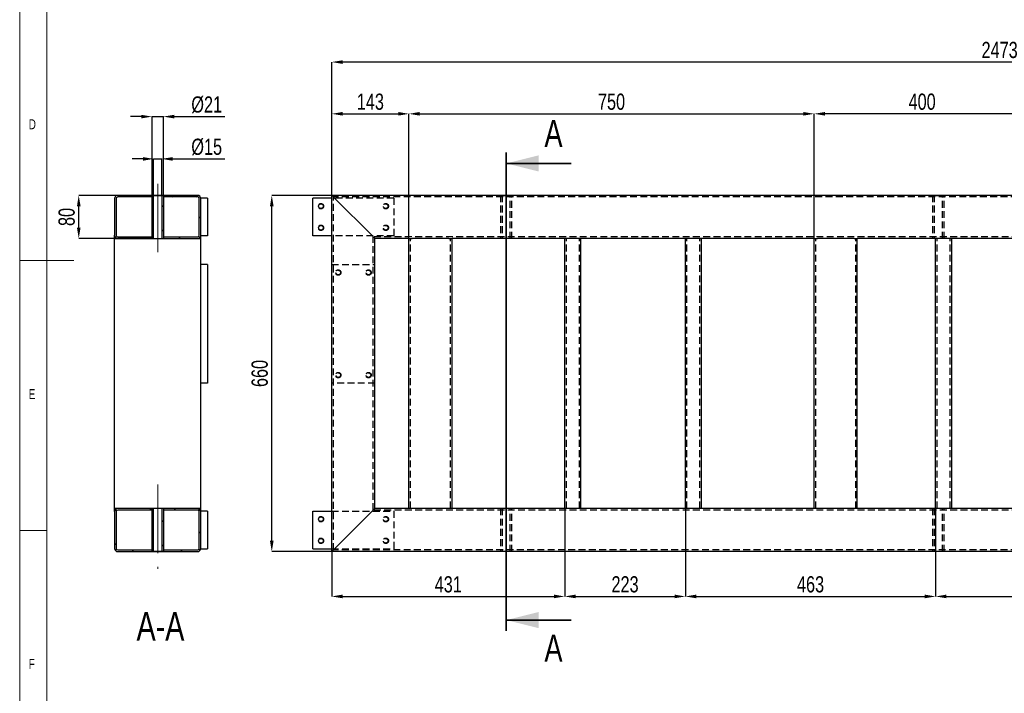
# Model space of a CAD drawing. Header units: millimetres. Extents: x 5 to 589, y 5 to 415.
# Tile 2 of 9: x 5 to 187, y 130 to 255. Entities that reach past the tile are written whole.
import ezdxf

# ---------------------------------------------------------------- set-up
doc = ezdxf.new("R2010")
doc.units = ezdxf.units.MM
doc.header["$PDSIZE"] = -1
doc.linetypes.add('CENTERX2', pattern=[20.32, 12.7, -2.54, 2.54, -2.54])
doc.linetypes.add('HIDDEN', pattern=[1.905, 1.27, -0.635])
for name, color, linetype in [('COTES', 1, 'Continuous'), ('NOTES', 6, 'Continuous'), ('TRAIT-FINS', 9, 'Continuous'), ('TRAIT-MIXTES', 3, 'CENTERX2'), ('TRAIT-TIRET', 2, 'HIDDEN')]:
    doc.layers.add(name, color=color, linetype=linetype)
doc.layers.add('TRAIT-FORT', color=4, linetype='Continuous', lineweight=25)
doc.styles.add('SLDTEXTSTYLE0', font='TXT', dxfattribs={"width": 0.75})
doc.dimstyles.new('SLDDIMSTYLE0', dxfattribs={"dimtxt": 3, "dimasz": 2, "dimexe": 0, "dimexo": 0.0625, "dimgap": 0.75, "dimtad": 1, "dimdec": 0, "dimlfac": 10, "dimrnd": 1e-09, "dimzin": 12, "dimdsep": 46, "dimtxsty": 'SLDTEXTSTYLE0', "dimsah": 1, "dimcen": 0.09, "dimadec": 0, "dimazin": 3, "dimtfac": 1, "dimtdec": 0, "dimtofl": 0, "dimtmove": 0, "dimatfit": 3, "dimfxl": 1, "dimfrac": 2, "dimtolj": 1, "dimtzin": 12, "dimarcsym": 0})
doc.dimstyles.new('SLDDIMSTYLE7', dxfattribs={"dimtxt": 3, "dimasz": 2, "dimexe": 0, "dimexo": 0.0625, "dimgap": 0.75, "dimtad": 1, "dimdec": 0, "dimlfac": 10, "dimrnd": 1e-09, "dimzin": 12, "dimdsep": 46, "dimtxsty": 'SLDTEXTSTYLE0', "dimsah": 1, "dimcen": 0.09, "dimadec": 0, "dimazin": 3, "dimtfac": 1, "dimtdec": 0, "dimtmove": 0, "dimatfit": 0, "dimfxl": 1, "dimfrac": 2, "dimtolj": 1, "dimtzin": 12, "dimarcsym": 0})
pattern_1 = [(45, (0, 0), (-13.4704, 13.4704), []), (45, (4.49, 2e-323), (-13.4704, 13.4704), []), (45, (8.98, 4e-323), (-13.4704, 13.4704), []), (45, (13.47, 6e-323), (-13.4704, 13.4704), [])]

# ---------------------------------------------------------------- blocks, each defined once
blk = doc.blocks.new('_D')
at = {"layer": 'COTES', "color": 0, "lineweight": -2, "transparency": 16777216}
for p, q in [((62.71, 222.07), (51.67, 222.07)), ((51.67, 158.07), (51.67, 220.07)), ((62.71, 156.07), (51.67, 156.07))]:
    blk.add_line(p, q, dxfattribs=at)
at = {"layer": 'COTES', "color": 0, "transparency": 16777216}
for points in [[(51.33, 220.07), (52, 220.07), (51.67, 222.07)], [(51.33, 158.07), (52, 158.07), (51.67, 156.07)]]:
    blk.add_solid(points, dxfattribs=at)
at = {"layer": 'Defpoints', "color": 0, "transparency": 16777216}
for p in [(51.67, 222.07), (62.77, 222.07), (62.77, 156.07)]:
    blk.add_point(p, dxfattribs=at)
at = {"layer": 'COTES', "color": 0, "transparency": 16777216, "insert": (47.92, 189.07), "char_height": 3, "attachment_point": 2, "rotation": 90, "style": 'SLDTEXTSTYLE0'}
blk.add_mtext('\\A1;660', dxfattribs=at)
blk = doc.blocks.new('_D_1')
at = {"layer": 'COTES', "color": 0, "lineweight": -2, "transparency": 16777216}
for p, q in [((62.77, 222.13), (62.77, 246.77)), ((308.07, 246.77), (64.77, 246.77)), ((310.07, 222.13), (310.07, 246.77))]:
    blk.add_line(p, q, dxfattribs=at)
at = {"layer": 'COTES', "color": 0, "transparency": 16777216}
for points in [[(64.77, 247.1), (64.77, 246.43), (62.77, 246.77)], [(308.07, 247.1), (308.07, 246.43), (310.07, 246.77)]]:
    blk.add_solid(points, dxfattribs=at)
at = {"layer": 'Defpoints', "color": 0, "transparency": 16777216}
for p in [(62.77, 246.77), (62.77, 222.07), (310.07, 222.07)]:
    blk.add_point(p, dxfattribs=at)
at = {"layer": 'COTES', "color": 0, "transparency": 16777216, "insert": (186.42, 250.52), "char_height": 3, "attachment_point": 2, "style": 'SLDTEXTSTYLE0'}
blk.add_mtext('\\A1;2473', dxfattribs=at)
blk = doc.blocks.new('_D_2')
at = {"layer": 'COTES', "color": 0, "lineweight": -2, "transparency": 16777216}
for p, q in [((62.77, 222.13), (62.77, 237.18)), ((64.77, 237.18), (75.07, 237.18)), ((77.07, 214.13), (77.07, 237.18))]:
    blk.add_line(p, q, dxfattribs=at)
at = {"layer": 'COTES', "color": 0, "transparency": 16777216}
for points in [[(64.77, 237.52), (64.77, 236.85), (62.77, 237.18)], [(75.07, 237.52), (75.07, 236.85), (77.07, 237.18)]]:
    blk.add_solid(points, dxfattribs=at)
at = {"layer": 'Defpoints', "color": 0, "transparency": 16777216}
for p in [(77.07, 237.18), (62.77, 222.07), (77.07, 214.07)]:
    blk.add_point(p, dxfattribs=at)
at = {"layer": 'COTES', "color": 0, "transparency": 16777216, "insert": (69.92, 240.93), "char_height": 3, "attachment_point": 2, "style": 'SLDTEXTSTYLE0'}
blk.add_mtext('\\A1;143', dxfattribs=at)
blk = doc.blocks.new('_D_3')
at = {"layer": 'COTES', "color": 0, "lineweight": -2, "transparency": 16777216}
for p, q in [((77.07, 214.13), (77.07, 237.18)), ((79.07, 237.18), (150.07, 237.18)), ((152.07, 214.13), (152.07, 237.18))]:
    blk.add_line(p, q, dxfattribs=at)
at = {"layer": 'COTES', "color": 0, "transparency": 16777216}
for points in [[(79.07, 237.52), (79.07, 236.85), (77.07, 237.18)], [(150.07, 237.52), (150.07, 236.85), (152.07, 237.18)]]:
    blk.add_solid(points, dxfattribs=at)
at = {"layer": 'Defpoints', "color": 0, "transparency": 16777216}
for p in [(152.07, 237.18), (77.07, 214.07), (152.07, 214.07)]:
    blk.add_point(p, dxfattribs=at)
at = {"layer": 'COTES', "color": 0, "transparency": 16777216, "insert": (114.57, 240.93), "char_height": 3, "attachment_point": 2, "style": 'SLDTEXTSTYLE0'}
blk.add_mtext('\\A1;750', dxfattribs=at)
blk = doc.blocks.new('_D_4')
at = {"layer": 'COTES', "color": 0, "lineweight": -2, "transparency": 16777216}
for p, q in [((152.07, 214.13), (152.07, 237.18)), ((190.07, 237.18), (154.07, 237.18)), ((192.07, 214.13), (192.07, 237.18))]:
    blk.add_line(p, q, dxfattribs=at)
at = {"layer": 'COTES', "color": 0, "transparency": 16777216}
for points in [[(154.07, 237.52), (154.07, 236.85), (152.07, 237.18)], [(190.07, 237.52), (190.07, 236.85), (192.07, 237.18)]]:
    blk.add_solid(points, dxfattribs=at)
at = {"layer": 'Defpoints', "color": 0, "transparency": 16777216}
for p in [(152.07, 237.18), (152.07, 214.07), (192.07, 214.07)]:
    blk.add_point(p, dxfattribs=at)
at = {"layer": 'COTES', "color": 0, "transparency": 16777216, "insert": (172.07, 240.93), "char_height": 3, "attachment_point": 2, "style": 'SLDTEXTSTYLE0'}
blk.add_mtext('\\A1;400', dxfattribs=at)
blk = doc.blocks.new('_D_6')
at = {"layer": 'COTES', "color": 0, "lineweight": -2, "transparency": 16777216}
for p, q in [((105.91, 164.01), (105.91, 147.76)), ((62.77, 156.01), (62.77, 147.76)), ((64.77, 147.76), (103.91, 147.76))]:
    blk.add_line(p, q, dxfattribs=at)
at = {"layer": 'COTES', "color": 0, "transparency": 16777216}
for points in [[(64.77, 148.1), (64.77, 147.43), (62.77, 147.76)], [(103.91, 148.1), (103.91, 147.43), (105.91, 147.76)]]:
    blk.add_solid(points, dxfattribs=at)
at = {"layer": 'Defpoints', "color": 0, "transparency": 16777216}
for p in [(105.91, 164.07), (62.77, 156.07), (105.91, 147.76)]:
    blk.add_point(p, dxfattribs=at)
at = {"layer": 'COTES', "color": 0, "transparency": 16777216, "insert": (84.34, 151.51), "char_height": 3, "attachment_point": 2, "style": 'SLDTEXTSTYLE0'}
blk.add_mtext('\\A1;431', dxfattribs=at)
blk = doc.blocks.new('_D_7')
at = {"layer": 'COTES', "color": 0, "lineweight": -2, "transparency": 16777216}
for p, q in [((105.91, 164.01), (105.91, 147.76)), ((128.24, 164.01), (128.24, 147.76)), ((107.91, 147.76), (126.24, 147.76))]:
    blk.add_line(p, q, dxfattribs=at)
at = {"layer": 'COTES', "color": 0, "transparency": 16777216}
for points in [[(107.91, 148.1), (107.91, 147.43), (105.91, 147.76)], [(126.24, 148.1), (126.24, 147.43), (128.24, 147.76)]]:
    blk.add_solid(points, dxfattribs=at)
at = {"layer": 'Defpoints', "color": 0, "transparency": 16777216}
for p in [(105.91, 164.07), (128.24, 164.07), (128.24, 147.76)]:
    blk.add_point(p, dxfattribs=at)
at = {"layer": 'COTES', "color": 0, "transparency": 16777216, "insert": (117.07, 151.51), "char_height": 3, "attachment_point": 2, "style": 'SLDTEXTSTYLE0'}
blk.add_mtext('\\A1;223', dxfattribs=at)
blk = doc.blocks.new('_D_8')
at = {"layer": 'COTES', "color": 0, "lineweight": -2, "transparency": 16777216}
for p, q in [((128.24, 164.01), (128.24, 147.76)), ((174.57, 164.01), (174.57, 147.76)), ((130.24, 147.76), (172.57, 147.76))]:
    blk.add_line(p, q, dxfattribs=at)
at = {"layer": 'COTES', "color": 0, "transparency": 16777216}
for points in [[(130.24, 148.1), (130.24, 147.43), (128.24, 147.76)], [(172.57, 148.1), (172.57, 147.43), (174.57, 147.76)]]:
    blk.add_solid(points, dxfattribs=at)
at = {"layer": 'Defpoints', "color": 0, "transparency": 16777216}
for p in [(128.24, 164.07), (174.57, 164.07), (174.57, 147.76)]:
    blk.add_point(p, dxfattribs=at)
at = {"layer": 'COTES', "color": 0, "transparency": 16777216, "insert": (151.41, 151.51), "char_height": 3, "attachment_point": 2, "style": 'SLDTEXTSTYLE0'}
blk.add_mtext('\\A1;463', dxfattribs=at)
blk = doc.blocks.new('_D_9')
at = {"layer": 'COTES', "color": 0, "lineweight": -2, "transparency": 16777216}
for p, q in [((174.57, 164.01), (174.57, 147.76)), ((215.57, 164.01), (215.57, 147.76)), ((176.57, 147.76), (213.57, 147.76))]:
    blk.add_line(p, q, dxfattribs=at)
at = {"layer": 'COTES', "color": 0, "transparency": 16777216}
for points in [[(176.57, 148.1), (176.57, 147.43), (174.57, 147.76)], [(213.57, 148.1), (213.57, 147.43), (215.57, 147.76)]]:
    blk.add_solid(points, dxfattribs=at)
at = {"layer": 'Defpoints', "color": 0, "transparency": 16777216}
for p in [(174.57, 164.07), (215.57, 164.07), (215.57, 147.76)]:
    blk.add_point(p, dxfattribs=at)
at = {"layer": 'COTES', "color": 0, "transparency": 16777216, "insert": (195.07, 151.51), "char_height": 3, "attachment_point": 2, "style": 'SLDTEXTSTYLE0'}
blk.add_mtext('\\A1;410', dxfattribs=at)
blk = doc.blocks.new('_D_61')
at = {"layer": 'COTES', "color": 0, "lineweight": -2, "transparency": 16777216}
for p, q in [((27.8, 228.83), (25.8, 228.83)), ((29.8, 222.13), (29.8, 228.83)), ((29.8, 228.83), (31.3, 228.83)), ((31.3, 222.13), (31.3, 228.83)), ((33.3, 228.83), (42.99, 228.83))]:
    blk.add_line(p, q, dxfattribs=at)
at = {"layer": 'COTES', "color": 0, "transparency": 16777216}
for points in [[(27.8, 229.16), (27.8, 228.49), (29.8, 228.83)], [(33.3, 229.16), (33.3, 228.49), (31.3, 228.83)]]:
    blk.add_solid(points, dxfattribs=at)
at = {"layer": 'Defpoints', "color": 0, "transparency": 16777216}
for p in [(31.3, 228.83), (29.8, 222.07), (31.3, 222.07)]:
    blk.add_point(p, dxfattribs=at)
at = {"layer": 'COTES', "color": 0, "transparency": 16777216, "insert": (39.62, 232.58), "char_height": 3, "attachment_point": 2, "style": 'SLDTEXTSTYLE0'}
blk.add_mtext('\\A1;%%c15', dxfattribs=at)
blk = doc.blocks.new('_D_62')
at = {"layer": 'COTES', "color": 0, "lineweight": -2, "transparency": 16777216}
for p, q in [((27.5, 236.66), (25.5, 236.66)), ((29.5, 222.13), (29.5, 236.66)), ((29.5, 236.66), (31.6, 236.66)), ((31.6, 222.13), (31.6, 236.66)), ((33.6, 236.66), (42.99, 236.66))]:
    blk.add_line(p, q, dxfattribs=at)
at = {"layer": 'COTES', "color": 0, "transparency": 16777216}
for points in [[(27.5, 237), (27.5, 236.33), (29.5, 236.66)], [(33.6, 237), (33.6, 236.33), (31.6, 236.66)]]:
    blk.add_solid(points, dxfattribs=at)
at = {"layer": 'Defpoints', "color": 0, "transparency": 16777216}
for p in [(31.6, 236.66), (29.5, 222.07), (31.6, 222.07)]:
    blk.add_point(p, dxfattribs=at)
at = {"layer": 'COTES', "color": 0, "transparency": 16777216, "insert": (39.62, 240.41), "char_height": 3, "attachment_point": 2, "style": 'SLDTEXTSTYLE0'}
blk.add_mtext('\\A1;%%c21', dxfattribs=at)
blk = doc.blocks.new('_D_63')
at = {"layer": 'COTES', "color": 0, "lineweight": -2, "transparency": 16777216}
for p, q in [((29.44, 222.07), (15.93, 222.07)), ((15.93, 216.07), (15.93, 220.07)), ((29.44, 214.07), (15.93, 214.07))]:
    blk.add_line(p, q, dxfattribs=at)
at = {"layer": 'COTES', "color": 0, "transparency": 16777216}
for points in [[(15.6, 220.07), (16.27, 220.07), (15.93, 222.07)], [(15.6, 216.07), (16.27, 216.07), (15.93, 214.07)]]:
    blk.add_solid(points, dxfattribs=at)
at = {"layer": 'Defpoints', "color": 0, "transparency": 16777216}
for p in [(15.93, 222.07), (29.5, 222.07), (29.5, 214.07)]:
    blk.add_point(p, dxfattribs=at)
at = {"layer": 'COTES', "color": 0, "transparency": 16777216, "insert": (12.18, 218.07), "char_height": 3, "attachment_point": 2, "rotation": 90, "style": 'SLDTEXTSTYLE0'}
blk.add_mtext('\\A1;80', dxfattribs=at)

msp = doc.modelspace()

# ---------------------------------------------------------------- hatches: boundary and pattern name
at = {"layer": 'TRAIT-FINS'}
h = msp.add_hatch(dxfattribs=at)
h.set_pattern_fill('DIN 201 ACIER ET FONTE', color=256, style=0, pattern_type=2)
h.set_pattern_definition(pattern_1)
edge = h.paths.add_edge_path(flags=0)
edge.add_line((22.55, 221.47), (22.55, 214.67))
edge.add_arc((23.15, 214.67), 0.6, 180, 270)
edge.add_line((23.15, 214.07), (29.5, 214.07))
edge.add_line((29.5, 214.07), (29.5, 214.37))
edge.add_line((29.5, 214.37), (23.15, 214.37))
edge.add_arc((23.15, 214.67), 0.3, 180, 270, ccw=False)
edge.add_line((22.85, 214.67), (22.85, 221.47))
edge.add_arc((23.15, 221.47), 0.3, 90, 180, ccw=False)
edge.add_line((23.15, 221.77), (29.5, 221.77))
edge.add_line((29.5, 221.77), (29.5, 222.07))
edge.add_line((29.5, 222.07), (23.15, 222.07))
edge.add_arc((23.15, 221.47), 0.6, 90, 180)
h = msp.add_hatch(dxfattribs=at)
h.set_pattern_fill('DIN 201 ACIER ET FONTE', color=256, style=0, pattern_type=2)
h.set_pattern_definition(pattern_1)
h.paths.add_polyline_path([(29.5, 214.07), (29.8, 214.07), (29.8, 222.07), (29.5, 222.07)], flags=0)
h = msp.add_hatch(dxfattribs=at)
h.set_pattern_fill('DIN 201 ACIER ET FONTE', color=256, style=0, pattern_type=2)
h.set_pattern_definition(pattern_1)
h.paths.add_polyline_path([(31.6, 222.07), (31.3, 222.07), (31.3, 214.07), (31.6, 214.07)], flags=0)
h = msp.add_hatch(dxfattribs=at)
h.set_pattern_fill('DIN 201 ACIER ET FONTE', color=256, style=0, pattern_type=2)
h.set_pattern_definition(pattern_1)
edge = h.paths.add_edge_path(flags=0)
edge.add_arc((37.95, 221.47), 0.3, 0, 90, ccw=False)
edge.add_line((38.25, 221.47), (38.25, 214.67))
edge.add_arc((37.95, 214.67), 0.3, 270, 360, ccw=False)
edge.add_line((37.95, 214.37), (31.6, 214.37))
edge.add_line((31.6, 214.37), (31.6, 214.07))
edge.add_line((31.6, 214.07), (37.95, 214.07))
edge.add_arc((37.95, 214.67), 0.6, 270, 360)
edge.add_line((38.55, 214.67), (38.55, 221.47))
edge.add_arc((37.95, 221.47), 0.6, 0, 90)
edge.add_line((37.95, 222.07), (31.6, 222.07))
edge.add_line((31.6, 222.07), (31.6, 221.77))
edge.add_line((31.6, 221.77), (37.95, 221.77))
h = msp.add_hatch(dxfattribs=at)
h.set_pattern_fill('DIN 201 ACIER ET FONTE', color=256, style=0, pattern_type=2)
h.set_pattern_definition(pattern_1)
edge = h.paths.add_edge_path(flags=0)
edge.add_line((22.55, 163.47), (22.55, 156.67))
edge.add_arc((23.15, 156.67), 0.6, 180, 270)
edge.add_line((23.15, 156.07), (29.5, 156.07))
edge.add_line((29.5, 156.07), (29.5, 156.37))
edge.add_line((29.5, 156.37), (23.15, 156.37))
edge.add_arc((23.15, 156.67), 0.3, 180, 270, ccw=False)
edge.add_line((22.85, 156.67), (22.85, 163.47))
edge.add_arc((23.15, 163.47), 0.3, 90, 180, ccw=False)
edge.add_line((23.15, 163.77), (29.5, 163.77))
edge.add_line((29.5, 163.77), (29.5, 164.07))
edge.add_line((29.5, 164.07), (23.15, 164.07))
edge.add_arc((23.15, 163.47), 0.6, 90, 180)
h = msp.add_hatch(dxfattribs=at)
h.set_pattern_fill('DIN 201 ACIER ET FONTE', color=256, style=0, pattern_type=2)
h.set_pattern_definition(pattern_1)
h.paths.add_polyline_path([(29.5, 156.07), (29.8, 156.07), (29.8, 164.07), (29.5, 164.07)], flags=0)
h = msp.add_hatch(dxfattribs=at)
h.set_pattern_fill('DIN 201 ACIER ET FONTE', color=256, style=0, pattern_type=2)
h.set_pattern_definition(pattern_1)
h.paths.add_polyline_path([(31.6, 164.07), (31.3, 164.07), (31.3, 156.07), (31.6, 156.07)], flags=0)
h = msp.add_hatch(dxfattribs=at)
h.set_pattern_fill('DIN 201 ACIER ET FONTE', color=256, style=0, pattern_type=2)
h.set_pattern_definition(pattern_1)
edge = h.paths.add_edge_path(flags=0)
edge.add_arc((37.95, 163.47), 0.3, 0, 90, ccw=False)
edge.add_line((38.25, 163.47), (38.25, 156.67))
edge.add_arc((37.95, 156.67), 0.3, 270, 360, ccw=False)
edge.add_line((37.95, 156.37), (31.6, 156.37))
edge.add_line((31.6, 156.37), (31.6, 156.07))
edge.add_line((31.6, 156.07), (37.95, 156.07))
edge.add_arc((37.95, 156.67), 0.6, 270, 360)
edge.add_line((38.55, 156.67), (38.55, 163.47))
edge.add_arc((37.95, 163.47), 0.6, 0, 90)
edge.add_line((37.95, 164.07), (31.6, 164.07))
edge.add_line((31.6, 164.07), (31.6, 163.77))
edge.add_line((31.6, 163.77), (37.95, 163.77))

# ---------------------------------------------------------------- linework, layer by layer
at = {"lineweight": 18}
for p, q in [((5, 415), (5, 5)), ((10, 410), (10, 10)), ((5, 210), (15, 210)), ((10, 160), (5, 160))]:
    msp.add_line(p, q, dxfattribs=at)
at = {"lineweight": 35}
for p, q in [((95.07, 229.99), (95.07, 141.38)), ((107.07, 227.99), (95.07, 227.99)), ((107.07, 143.38), (95.07, 143.38))]:
    msp.add_line(p, q, dxfattribs=at)
for points in [[(95.07, 227.99), (101.07, 226.49), (101.07, 229.49)], [(95.07, 143.38), (101.07, 141.88), (101.07, 144.88)]]:
    msp.add_solid(points, dxfattribs=at)
at = {"layer": 'TRAIT-FORT', "lineweight": 25}
for p, q in [((22.55, 221.47), (22.55, 214.67)), ((22.85, 221.47), (22.85, 214.67)), ((29.5, 222.07), (23.15, 222.07)), ((29.5, 221.77), (23.15, 221.77)), ((29.5, 221.77), (29.5, 222.07)), ((29.5, 222.07), (31.6, 222.07)), ((29.5, 214.07), (29.5, 222.07)), ((29.8, 222.07), (29.5, 222.07)), ((29.8, 214.07), (29.8, 222.07)), ((31.3, 222.07), (29.8, 222.07)), ((31.3, 222.07), (31.3, 214.07)), ((31.6, 222.07), (31.3, 222.07)), ((31.6, 222.07), (31.6, 221.77)), ((37.95, 222.07), (31.6, 222.07)), ((31.6, 222.07), (31.6, 214.07)), ((37.95, 221.77), (31.6, 221.77)), ((38.25, 214.67), (38.25, 221.47)), ((39.75, 221.57), (38.55, 221.57)), ((38.55, 214.67), (38.55, 221.47)), ((39.75, 221.57), (39.75, 214.57)), ((59.27, 214.57), (59.27, 221.57)), ((62.77, 221.57), (59.27, 221.57)), ((310.07, 222.07), (62.77, 222.07)), ((62.77, 156.07), (62.77, 222.07)), ((63.37, 221.47), (70.17, 214.67)), ((22.55, 214.07), (22.55, 214.67)), ((22.55, 164.07), (22.55, 214.07)), ((22.55, 214.07), (23.15, 214.07)), ((23.15, 214.37), (29.5, 214.37)), ((23.15, 214.07), (29.5, 214.07)), ((29.5, 214.07), (29.5, 214.37)), ((29.5, 214.07), (29.8, 214.07)), ((29.8, 214.07), (31.3, 214.07)), ((31.3, 214.07), (31.6, 214.07)), ((31.6, 214.37), (31.6, 214.07)), ((31.6, 214.37), (37.95, 214.37)), ((31.6, 214.07), (37.95, 214.07)), ((37.95, 214.07), (38.55, 214.07)), ((39.75, 214.57), (38.55, 214.57)), ((38.55, 214.07), (38.55, 214.57)), ((38.55, 164.07), (38.55, 214.07)), ((62.77, 214.57), (59.27, 214.57)), ((77.07, 214.07), (70.77, 214.07)), ((70.77, 164.07), (70.77, 214.07)), ((77.07, 164.07), (77.07, 214.07)), ((77.07, 214.07), (77.67, 214.07)), ((84.47, 214.07), (77.67, 214.07)), ((84.47, 214.07), (85.07, 214.07)), ((105.91, 214.07), (85.07, 214.07)), ((85.07, 164.07), (85.07, 214.07)), ((105.91, 164.07), (105.91, 214.07)), ((106.51, 214.07), (105.91, 214.07)), ((108.31, 214.07), (106.51, 214.07)), ((108.91, 214.07), (108.31, 214.07)), ((128.24, 214.07), (108.91, 214.07)), ((108.91, 164.07), (108.91, 214.07)), ((128.24, 164.07), (128.24, 214.07)), ((128.84, 214.07), (128.24, 214.07)), ((130.64, 214.07), (128.84, 214.07)), ((131.24, 214.07), (130.64, 214.07)), ((152.07, 214.07), (131.24, 214.07)), ((131.24, 164.07), (131.24, 214.07)), ((152.07, 164.07), (152.07, 214.07)), ((152.07, 214.07), (152.67, 214.07)), ((159.47, 214.07), (152.67, 214.07)), ((159.47, 214.07), (160.07, 214.07)), ((174.57, 214.07), (160.07, 214.07)), ((160.07, 164.07), (160.07, 214.07)), ((174.57, 164.07), (174.57, 214.07)), ((175.17, 214.07), (174.57, 214.07)), ((176.97, 214.07), (175.17, 214.07)), ((177.57, 214.07), (176.97, 214.07)), ((192.07, 214.07), (177.57, 214.07)), ((177.57, 164.07), (177.57, 214.07)), ((39.75, 209.27), (38.55, 209.27)), ((39.75, 209.27), (39.75, 187.27)), ((39.75, 187.27), (38.55, 187.27)), ((22.55, 163.47), (22.55, 164.07)), ((23.15, 164.07), (22.55, 164.07)), ((29.5, 164.07), (23.15, 164.07)), ((29.5, 163.77), (29.5, 164.07)), ((29.5, 156.07), (29.5, 164.07)), ((29.8, 164.07), (29.5, 164.07)), ((29.8, 156.07), (29.8, 164.07)), ((31.3, 164.07), (29.8, 164.07)), ((31.3, 164.07), (31.3, 156.07)), ((31.6, 164.07), (31.3, 164.07)), ((31.6, 164.07), (31.6, 163.77)), ((37.95, 164.07), (31.6, 164.07)), ((31.6, 164.07), (31.6, 156.07)), ((38.55, 164.07), (37.95, 164.07)), ((38.55, 163.57), (38.55, 164.07)), ((77.07, 164.07), (70.77, 164.07)), ((77.67, 164.07), (77.07, 164.07)), ((84.47, 164.07), (77.67, 164.07)), ((85.07, 164.07), (84.47, 164.07)), ((105.91, 164.07), (85.07, 164.07)), ((106.51, 164.07), (105.91, 164.07)), ((108.31, 164.07), (106.51, 164.07)), ((108.91, 164.07), (108.31, 164.07)), ((128.24, 164.07), (108.91, 164.07)), ((128.84, 164.07), (128.24, 164.07)), ((130.64, 164.07), (128.84, 164.07)), ((131.24, 164.07), (130.64, 164.07)), ((152.07, 164.07), (131.24, 164.07)), ((152.67, 164.07), (152.07, 164.07)), ((159.47, 164.07), (152.67, 164.07)), ((160.07, 164.07), (159.47, 164.07)), ((174.57, 164.07), (160.07, 164.07)), ((175.17, 164.07), (174.57, 164.07)), ((176.97, 164.07), (175.17, 164.07)), ((177.57, 164.07), (176.97, 164.07)), ((192.07, 164.07), (177.57, 164.07)), ((22.55, 163.47), (22.55, 156.67)), ((22.85, 163.47), (22.85, 156.67)), ((29.5, 163.77), (23.15, 163.77)), ((37.95, 163.77), (31.6, 163.77)), ((38.25, 156.67), (38.25, 163.47)), ((39.75, 163.57), (38.55, 163.57)), ((38.55, 156.67), (38.55, 163.47)), ((39.75, 163.57), (39.75, 156.57)), ((59.27, 163.57), (62.77, 163.57)), ((59.27, 156.57), (59.27, 163.57)), ((63.37, 156.67), (70.17, 163.47)), ((23.15, 156.37), (29.5, 156.37)), ((23.15, 156.07), (29.5, 156.07)), ((29.5, 156.07), (29.5, 156.37)), ((31.6, 156.07), (29.5, 156.07)), ((29.5, 156.07), (29.8, 156.07)), ((29.8, 156.07), (31.3, 156.07)), ((31.3, 156.07), (31.6, 156.07)), ((31.6, 156.37), (31.6, 156.07)), ((31.6, 156.37), (37.95, 156.37)), ((31.6, 156.07), (37.95, 156.07)), ((38.55, 156.57), (39.75, 156.57)), ((59.27, 156.57), (62.77, 156.57)), ((310.07, 156.07), (62.77, 156.07))]:
    msp.add_line(p, q, dxfattribs=at)
at = {"layer": 'TRAIT-FORT', "lineweight": 25, "flags": 128}
for points in [[(62.77, 222.07), (62.78, 222.06), (62.82, 222.03), (62.87, 221.97), (62.95, 221.9), (63.04, 221.81), (63.14, 221.7), (63.25, 221.59), (63.37, 221.47)], [(62.77, 222.07), (62.78, 222.06), (62.82, 222.03), (62.87, 221.97), (62.95, 221.9), (63.04, 221.81), (63.14, 221.7), (63.25, 221.59), (63.37, 221.47)], [(70.17, 214.67), (70.29, 214.55), (70.4, 214.44), (70.51, 214.34), (70.6, 214.25), (70.67, 214.17), (70.73, 214.12), (70.76, 214.08), (70.77, 214.07)], [(70.17, 214.67), (70.29, 214.55), (70.4, 214.44), (70.51, 214.34), (70.6, 214.25), (70.67, 214.17), (70.73, 214.12), (70.76, 214.08), (70.77, 214.07)], [(62.77, 156.07), (62.78, 156.08), (62.82, 156.12), (62.87, 156.17), (62.95, 156.25), (63.04, 156.34), (63.14, 156.44), (63.25, 156.56), (63.37, 156.67)], [(62.77, 156.07), (62.78, 156.08), (62.82, 156.12), (62.87, 156.17), (62.95, 156.25), (63.04, 156.34), (63.14, 156.44), (63.25, 156.56), (63.37, 156.67)]]:
    msp.add_lwpolyline(points, dxfattribs=at)
at = {"layer": 'TRAIT-FORT', "lineweight": 25}
for centre in [(60.77, 220.07), (60.77, 216.07), (60.77, 162.07), (60.77, 158.07)]:
    msp.add_circle(centre, 0.425, dxfattribs=at)
for centre, radius, start, end in [((23.15, 221.47), 0.6, 90, 180), ((23.15, 221.47), 0.3, 90, 180), ((37.95, 221.47), 0.6, 0, 90), ((37.95, 221.47), 0.3, 0, 90), ((23.15, 214.67), 0.6, 180, 270), ((23.15, 214.67), 0.3, 180, 270), ((37.95, 214.67), 0.6, 270, 0), ((37.95, 214.67), 0.3, 270, 0), ((23.15, 163.47), 0.6, 90, 180), ((37.95, 163.47), 0.6, 0, 90), ((367.94, -133.89), 420.82, 134.924, 135.0395), ((367.94, -133.89), 420.82, 134.924, 135.0395), ((23.15, 163.47), 0.3, 90, 180), ((37.95, 163.47), 0.3, 0, 90), ((23.15, 156.67), 0.6, 180, 270), ((23.15, 156.67), 0.3, 180, 270), ((37.95, 156.67), 0.6, 270, 0), ((37.95, 156.67), 0.3, 270, 0)]:
    msp.add_arc(centre, radius, start, end, dxfattribs=at)
at = {"layer": 'TRAIT-MIXTES', "lineweight": 18}
for p, q in [((30.55, 224.23), (30.55, 211.48)), ((30.55, 168.49), (30.55, 152.86))]:
    msp.add_line(p, q, dxfattribs=at)
at = {"layer": 'TRAIT-TIRET'}
for p, q in [((74.27, 221.57), (62.77, 221.57)), ((309.77, 221.77), (63.07, 221.77)), ((63.07, 156.37), (63.07, 221.77)), ((74.27, 221.57), (74.27, 214.57)), ((94.02, 222.07), (96.12, 222.07)), ((94.02, 222.07), (94.02, 214.07)), ((94.02, 222.07), (94.02, 221.77)), ((94.32, 222.07), (94.32, 214.07)), ((95.82, 214.07), (95.82, 222.07)), ((96.12, 214.07), (96.12, 222.07)), ((96.12, 221.77), (96.12, 222.07)), ((174.02, 222.07), (176.12, 222.07)), ((174.02, 222.07), (174.02, 214.07)), ((174.02, 222.07), (174.02, 221.77)), ((174.32, 222.07), (174.32, 214.07)), ((175.82, 214.07), (175.82, 222.07)), ((176.12, 214.07), (176.12, 222.07)), ((176.12, 221.77), (176.12, 222.07)), ((74.27, 214.57), (62.77, 214.57)), ((302.37, 214.37), (70.47, 214.37)), ((70.47, 163.77), (70.47, 214.37)), ((77.37, 164.07), (77.37, 214.07)), ((84.77, 164.07), (84.77, 214.07)), ((94.02, 214.37), (94.02, 214.07)), ((96.12, 214.07), (96.12, 214.37)), ((106.21, 164.07), (106.21, 214.07)), ((108.61, 164.07), (108.61, 214.07)), ((128.54, 164.07), (128.54, 214.07)), ((130.94, 164.07), (130.94, 214.07)), ((152.37, 164.07), (152.37, 214.07)), ((159.77, 164.07), (159.77, 214.07)), ((174.02, 214.37), (174.02, 214.07)), ((174.87, 164.07), (174.87, 214.07)), ((176.12, 214.07), (176.12, 214.37)), ((177.27, 164.07), (177.27, 214.07)), ((62.77, 209.27), (70.77, 209.27)), ((70.77, 187.27), (62.77, 187.27)), ((94.02, 164.07), (94.02, 156.07)), ((94.02, 164.07), (94.02, 163.77)), ((94.32, 164.07), (94.32, 156.07)), ((95.82, 156.07), (95.82, 164.07)), ((96.12, 156.07), (96.12, 164.07)), ((96.12, 163.77), (96.12, 164.07)), ((174.02, 164.07), (174.02, 156.07)), ((174.02, 164.07), (174.02, 163.77)), ((174.32, 164.07), (174.32, 156.07)), ((175.82, 156.07), (175.82, 164.07)), ((176.12, 156.07), (176.12, 164.07)), ((176.12, 163.77), (176.12, 164.07)), ((62.77, 163.57), (74.27, 163.57)), ((302.37, 163.77), (70.47, 163.77)), ((74.27, 163.57), (74.27, 156.57)), ((62.77, 156.57), (74.27, 156.57)), ((309.77, 156.37), (63.07, 156.37)), ((94.02, 156.37), (94.02, 156.07)), ((95.07, 156.07), (94.02, 156.07)), ((96.12, 156.07), (95.07, 156.07)), ((96.12, 156.07), (96.12, 156.37)), ((174.02, 156.37), (174.02, 156.07)), ((175.07, 156.07), (174.02, 156.07)), ((176.12, 156.07), (175.07, 156.07)), ((176.12, 156.07), (176.12, 156.37))]:
    msp.add_line(p, q, dxfattribs=at)
for centre, radius in [((60.77, 220.07), 0.503), ((72.77, 220.07), 0.503), ((72.77, 220.07), 0.425), ((60.77, 216.07), 0.503), ((72.77, 216.07), 0.503), ((72.77, 216.07), 0.425), ((63.97, 207.77), 0.503), ((63.97, 207.77), 0.425), ((69.57, 207.77), 0.503), ((69.57, 207.77), 0.425), ((63.97, 188.77), 0.503), ((63.97, 188.77), 0.425), ((69.57, 188.77), 0.503), ((69.57, 188.77), 0.425), ((60.77, 162.07), 0.503), ((72.77, 162.07), 0.503), ((72.77, 162.07), 0.425), ((60.77, 158.07), 0.503), ((72.77, 158.07), 0.503), ((72.77, 158.07), 0.425)]:
    msp.add_circle(centre, radius, dxfattribs=at)

# ---------------------------------------------------------------- texts
at = {"char_height": 5, "attachment_point": 1, "style": 'SLDTEXTSTYLE0'}
for insert in [(102.15, 236.06), (102.15, 140.69)]:
    msp.add_mtext('A', dxfattribs=dict(at, insert=insert))
at = {"layer": 'NOTES', "style": 'SLDTEXTSTYLE0'}
for s, insert, char_height, attachment_point in [('D', (6.67, 236.17), 1.85, 1), ('E', (6.67, 186.17), 1.85, 1), ('A-A', (31.06, 144.89), 5.292, 2), ('F', (6.67, 136.17), 1.85, 1)]:
    msp.add_mtext(s, dxfattribs=dict(at, insert=insert, char_height=char_height, attachment_point=attachment_point))

# ---------------------------------------------------------------- dimensions: what is measured, and where the dimension line sits
at = {"layer": 'COTES'}
for base, p1, p2, angle, dimstyle, picture, middle in [((62.77, 246.77), (310.07, 222.07), (62.77, 222.07), 0, 'SLDDIMSTYLE0', '_D_1', (186.42, 246.77)), ((15.93, 222.07), (29.5, 214.07), (29.5, 222.07), 90, 'SLDDIMSTYLE7', '_D_63', (15.93, 218.07)), ((51.67, 222.07), (62.77, 156.07), (62.77, 222.07), 90, 'SLDDIMSTYLE0', '_D', (51.67, 189.07)), ((174.57, 147.76), (128.24, 164.07), (174.57, 164.07), 0, 'SLDDIMSTYLE0', '_D_8', (151.41, 147.76)), ((215.57, 147.76), (174.57, 164.07), (215.57, 164.07), 0, 'SLDDIMSTYLE0', '_D_9', (195.07, 147.76))]:
    dim = msp.add_linear_dim(base=base, p1=p1, p2=p2, angle=angle, dimstyle=dimstyle, dxfattribs=at)
    dim.commit()
    dim.dimension.update_dxf_attribs({"geometry": picture, "text_midpoint": middle, "dimtype": 160})
for base, p1, p2, picture, middle in [((77.07, 237.18), (62.77, 222.07), (77.07, 214.07), '_D_2', (69.92, 237.18)), ((152.07, 237.18), (77.07, 214.07), (152.07, 214.07), '_D_3', (114.57, 237.18)), ((152.07, 237.18), (192.07, 214.07), (152.07, 214.07), '_D_4', (172.07, 237.18)), ((105.91, 147.76), (62.77, 156.07), (105.91, 164.07), '_D_6', (84.34, 147.76)), ((128.24, 147.76), (105.91, 164.07), (128.24, 164.07), '_D_7', (117.07, 147.76))]:
    dim = msp.add_linear_dim(base=base, p1=p1, p2=p2, dimstyle='SLDDIMSTYLE0', dxfattribs=at)
    dim.commit()
    dim.dimension.update_dxf_attribs({"geometry": picture, "text_midpoint": middle, "dimtype": 160})
for base, p1, p2, picture, middle in [((31.6, 236.66), (29.5, 222.07), (31.6, 222.07), '_D_62', (39.62, 236.66)), ((31.3, 228.83), (29.8, 222.07), (31.3, 222.07), '_D_61', (39.62, 228.83))]:
    dim = msp.add_linear_dim(base=base, p1=p1, p2=p2, text='%%c<>', dimstyle='SLDDIMSTYLE7', dxfattribs=at)
    dim.commit()
    dim.dimension.update_dxf_attribs({"geometry": picture, "text_midpoint": middle, "dimtype": 160})

doc.saveas('drawing.dxf')
